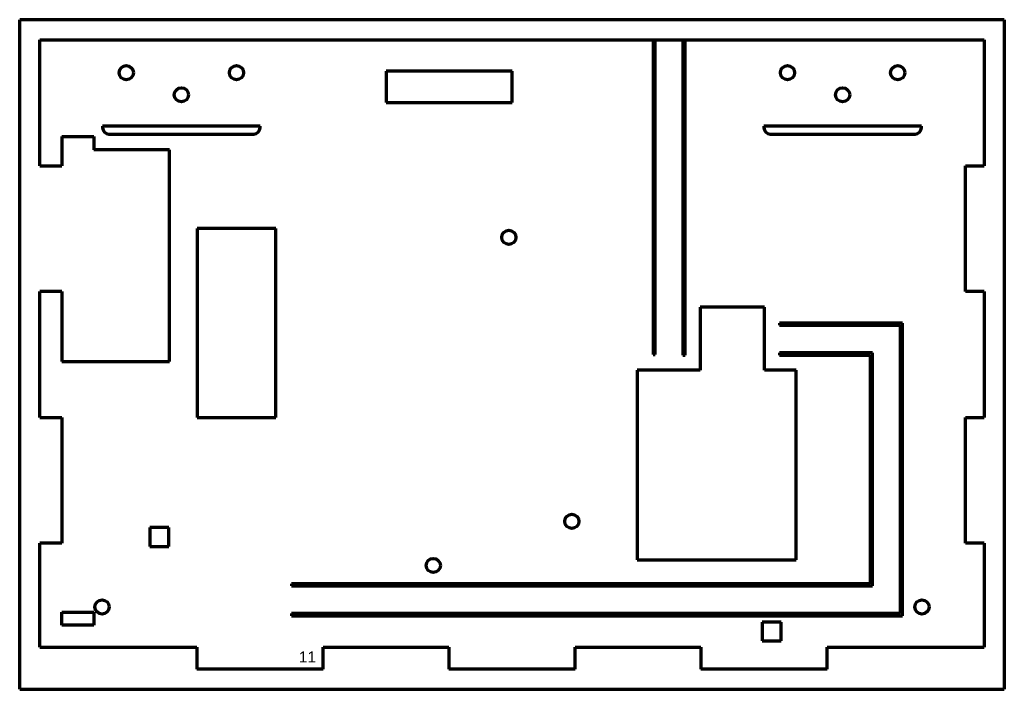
# Model space of a CAD drawing. Header units: millimetres. Extents: x 45 to 358, y 38 to 250.
import ezdxf

# ---------------------------------------------------------------- set-up
doc = ezdxf.new("R2010")
doc.units = ezdxf.units.MM
doc.layers.add('1', color=7, linetype='Continuous', true_color=0xffffff)
doc.styles.add('Arial', font='Arial')

msp = doc.modelspace()

# ---------------------------------------------------------------- linework, layer by layer
at = {"layer": '1', "color": 8, "linetype": 'Continuous', "lineweight": 70}
for p, q in [((45.166559, 37.745137), (45.166559, 250.445137)), ((357.866559, 250.445137), (45.166559, 250.445137)), ((357.866559, 250.445137), (357.866559, 37.745137)), ((45.166559, 37.745137), (357.866559, 37.745137))]:
    msp.add_line(p, q, dxfattribs=at)
at = {"layer": '1', "color": 175, "linetype": 'Continuous', "lineweight": 70}
for p, q in [((51.516559, 244.095137), (246.316559, 244.095137)), ((51.516559, 204.045137), (51.516559, 244.095137)), ((246.316559, 244.095137), (246.316559, 144.095137)), ((247.016559, 244.095137), (255.816559, 244.095137)), ((247.016559, 144.095137), (247.016559, 244.095137)), ((255.816559, 244.095137), (255.816559, 143.895137)), ((256.516559, 244.095137), (351.516559, 244.095137)), ((256.516559, 143.895137), (256.516559, 244.095137)), ((351.516559, 244.095137), (351.516559, 204.045137)), ((161.516559, 234.095137), (161.516559, 224.095137)), ((201.516559, 234.095137), (161.516559, 234.095137)), ((201.516559, 224.095137), (201.516559, 234.095137)), ((161.516559, 224.095137), (201.516559, 224.095137)), ((71.516559, 216.595137), (71.516559, 216.095137)), ((121.516559, 216.595137), (71.516559, 216.595137)), ((121.516559, 216.095137), (121.516559, 216.595137)), ((281.516559, 216.595137), (281.516559, 216.095137)), ((331.516559, 216.595137), (281.516559, 216.595137)), ((331.516559, 216.095137), (331.516559, 216.595137)), ((58.516559, 213.295137), (68.716559, 213.295137)), ((58.516559, 213.295137), (58.516559, 204.045137)), ((68.716559, 213.295137), (68.716559, 209.095137)), ((73.516559, 214.095137), (119.516559, 214.095137)), ((283.516559, 214.095137), (329.516559, 214.095137)), ((92.716559, 209.095137), (68.716559, 209.095137)), ((92.716559, 141.895137), (92.716559, 209.095137)), ((51.516559, 204.045137), (58.516559, 204.045137)), ((345.516559, 164.145137), (345.516559, 204.045137)), ((345.516559, 204.045137), (351.516559, 204.045137)), ((101.516559, 184.095137), (101.516559, 124.095137)), ((126.516559, 184.095137), (101.516559, 184.095137)), ((126.516559, 124.095137), (126.516559, 184.095137)), ((58.516559, 164.145137), (51.516559, 164.145137)), ((51.516559, 124.045137), (51.516559, 164.145137)), ((58.516559, 164.145137), (58.516559, 141.895137)), ((351.516559, 164.145137), (345.516559, 164.145137)), ((351.516559, 164.145137), (351.516559, 124.045137)), ((261.316559, 159.095137), (261.316559, 139.095137)), ((281.716559, 159.095137), (261.316559, 159.095137)), ((281.716559, 139.095137), (281.716559, 159.095137)), ((286.516559, 154.095137), (286.516559, 153.395137)), ((325.516559, 154.095137), (286.516559, 154.095137)), ((286.516559, 153.395137), (324.816559, 153.395137)), ((324.816559, 153.395137), (324.816559, 61.795137)), ((325.516559, 61.095137), (325.516559, 154.095137)), ((246.316559, 144.095137), (247.016559, 144.095137)), ((255.816559, 143.895137), (256.516559, 143.895137)), ((286.516559, 144.595137), (286.516559, 143.895137)), ((316.016559, 144.595137), (286.516559, 144.595137)), ((286.516559, 143.895137), (315.316559, 143.895137)), ((315.316559, 143.895137), (315.316559, 71.295137)), ((316.016559, 70.595137), (316.016559, 144.595137)), ((58.516559, 141.895137), (92.716559, 141.895137)), ((241.316559, 139.095137), (241.316559, 78.895137)), ((261.316559, 139.095137), (241.316559, 139.095137)), ((291.816559, 139.095137), (281.716559, 139.095137)), ((291.816559, 78.895137), (291.816559, 139.095137)), ((51.516559, 124.045137), (58.516559, 124.045137)), ((58.516559, 124.045137), (58.516559, 84.145137)), ((101.516559, 124.095137), (126.516559, 124.095137)), ((345.516559, 84.145137), (345.516559, 124.045137)), ((345.516559, 124.045137), (351.516559, 124.045137)), ((86.516559, 89.095137), (86.516559, 83.095137)), ((92.516559, 89.095137), (86.516559, 89.095137)), ((92.516559, 83.095137), (92.516559, 89.095137)), ((58.516559, 84.145137), (51.516559, 84.145137)), ((51.516559, 51.095137), (51.516559, 84.145137)), ((86.516559, 83.095137), (92.516559, 83.095137)), ((351.516559, 84.145137), (345.516559, 84.145137)), ((351.516559, 84.145137), (351.516559, 51.095137)), ((241.316559, 78.895137), (291.816559, 78.895137)), ((131.516559, 71.295137), (131.516559, 70.595137)), ((315.316559, 71.295137), (131.516559, 71.295137)), ((131.516559, 70.595137), (316.016559, 70.595137)), ((58.516559, 58.095137), (58.516559, 62.295137)), ((58.516559, 62.295137), (68.716559, 62.295137)), ((68.716559, 62.295137), (68.716559, 58.095137)), ((131.516559, 61.795137), (131.516559, 61.095137)), ((324.816559, 61.795137), (131.516559, 61.795137)), ((131.516559, 61.095137), (325.516559, 61.095137)), ((68.716559, 58.095137), (58.516559, 58.095137)), ((281.016559, 59.095137), (281.016559, 53.095137)), ((287.016559, 59.095137), (281.016559, 59.095137)), ((287.016559, 53.095137), (287.016559, 59.095137)), ((51.516559, 51.095137), (101.466559, 51.095137)), ((101.466559, 51.095137), (101.466559, 44.095137)), ((141.566559, 44.095137), (141.566559, 51.095137)), ((141.566559, 51.095137), (181.466559, 51.095137)), ((181.466559, 51.095137), (181.466559, 44.095137)), ((221.566559, 44.095137), (221.566559, 51.095137)), ((221.566559, 51.095137), (261.466559, 51.095137)), ((261.466559, 51.095137), (261.466559, 44.095137)), ((281.016559, 53.095137), (287.016559, 53.095137)), ((301.566559, 44.095137), (301.566559, 51.095137)), ((301.566559, 51.095137), (351.516559, 51.095137)), ((141.566559, 44.095137), (101.466559, 44.095137)), ((221.566559, 44.095137), (181.466559, 44.095137)), ((301.566559, 44.095137), (261.466559, 44.095137))]:
    msp.add_line(p, q, dxfattribs=at)
at = {"layer": '1', "color": 173, "linetype": 'Continuous', "lineweight": 70}
for p, q in [((246.316559, 244.095137), (247.016559, 244.095137)), ((255.816559, 244.095137), (256.516559, 244.095137))]:
    msp.add_line(p, q, dxfattribs=at)
at = {"layer": '1', "color": 175, "linetype": 'Continuous', "lineweight": 70}
for centre in [(79.016559, 233.595137), (114.016559, 233.595137), (289.016559, 233.595137), (324.016559, 233.595137), (96.516559, 226.595137), (306.516559, 226.595137), (200.516559, 181.288113), (220.516559, 91.095137), (176.516559, 77.095137), (71.316559, 63.895137), (331.716559, 63.895137)]:
    msp.add_circle(centre, 2.25, dxfattribs=at)
for centre, start, end in [((73.516559, 216.095137), 180, 270), ((119.516559, 216.095137), 270, 0), ((283.516559, 216.095137), 180, 270), ((329.516559, 216.095137), 270, 0)]:
    msp.add_arc(centre, 2, start, end, dxfattribs=at)

# ---------------------------------------------------------------- texts
at = {"layer": '1', "color": 18, "linetype": 'Continuous', "lineweight": 13, "insert": (133.82835, 40.165275), "char_height": 3.5, "attachment_point": 7, "line_spacing_factor": 1.047437, "style": 'Arial'}
msp.add_mtext('\\fArial|b0|i0;\\W1.0000;11\\P ', dxfattribs=at)

doc.saveas('drawing.dxf')
